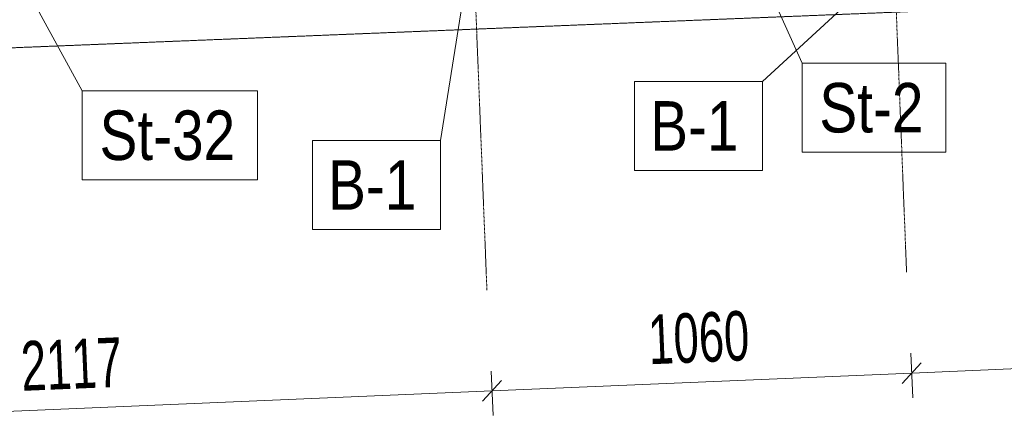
# Model space of a CAD drawing. Header units: millimetres. Extents: x -15129 to 9171, y -18789 to 5877.
# Tile 254 of 256: x -3610 to -1125, y -3894 to -2867. Entities that reach past the tile are written whole.
import ezdxf

# ---------------------------------------------------------------- set-up
doc = ezdxf.new("R2010")
doc.units = ezdxf.units.MM
doc.linetypes.add('ACAD_ISO02W100', pattern=[15, 12, -3])
doc.linetypes.add('CENTER', pattern=[50.8, 31.75, -6.35, 6.35, -6.35])
doc.layers.add('AS_DIM_ON', color=7, linetype='Continuous')
doc.layers.add('AS_Sciany betonowe', color=252, linetype='Continuous')
doc.styles.add('Arial Narrow', font='ARIALN.TTF', dxfattribs={"height": 5})
doc.styles.add('ROMANS', font='ARIALN.TTF', dxfattribs={"width": 0.8})

msp = doc.modelspace()

# ---------------------------------------------------------------- linework, layer by layer
at = {"color": 5, "linetype": 'CENTER', "lineweight": 13, "ltscale": 0.2}
for p, q in [((-1501, -230.6, -8591.5), (-1372, -3504.6, 51965.6)), ((-2560.1, -275.5, -8591.5), (-2431, -3549.5, 51965.6))]:
    msp.add_line(p, q, dxfattribs=at)
at = {"color": 7, "lineweight": 13}
for p, q in [((-1817.8, -2571.5), (-1635.6, -2976.5)), ((-1431.2, -2742.4), (-1735.6, -3022.4)), ((-3596, -2783.7), (-3452.1, -3046)), ((-2487.1, -2790.2), (-2548.5, -3171.7))]:
    msp.add_line(p, q, dxfattribs=at)
for points in [[(-1635.6, -3201.5), (-1273, -3201.5), (-1273, -2976.5), (-1635.6, -2976.5), (-1635.6, -3201.5)], [(-2058.4, -3247.4), (-1735.6, -3247.4), (-1735.6, -3022.4), (-2058.4, -3022.4), (-2058.4, -3247.4)], [(-3452.1, -3271), (-3009.8, -3271), (-3009.8, -3046), (-3452.1, -3046), (-3452.1, -3271)], [(-2871.3, -3396.7), (-2548.5, -3396.7), (-2548.5, -3171.7), (-2871.3, -3171.7), (-2871.3, -3396.7)]]:
    msp.add_lwpolyline(points, dxfattribs=at)
at = {"layer": 'AS_DIM_ON', "color": 7, "lineweight": 13}
for p, q in [((-1356.3, -3821.6), (-1361.1, -3709.2)), ((-1358.9, -3759.1), (-586.1, -3726.4)), ((-2415.3, -3866.5), (-2420.1, -3754.1)), ((-2418, -3804), (-1358.9, -3759.1)), ((-4533.4, -3893.7), (-2418, -3804))]:
    msp.add_line(p, q, dxfattribs=at)
at = {"layer": 'AS_DIM_ON', "linetype": 'ByBlock', "lineweight": -2}
for p, q in [((-1382.9, -3785.2), (-1335, -3733.1)), ((-1335, -3733.1), (-1382.9, -3785.2)), ((-2441.9, -3830.1), (-2394.1, -3778)), ((-2394.1, -3778), (-2441.9, -3830.1))]:
    msp.add_line(p, q, dxfattribs=at)
at = {"layer": 'AS_Sciany betonowe', "color": 145, "linetype": 'ACAD_ISO02W100', "lineweight": 13, "ltscale": 0.25}
msp.add_line((-9788.2, -3186.2), (-673.8, -2818.4), dxfattribs=at)

# ---------------------------------------------------------------- texts
at = {"color": 7, "lineweight": 13, "style": 'Arial Narrow'}
for s, p in [('St-2', (-1592.1, -3151.5)), ('B-1', (-2019, -3197.4)), ('St-32', (-3408.5, -3221)), ('B-1', (-2831.8, -3346.7))]:
    msp.add_text(s, height=125, dxfattribs=at).set_placement(p)
at = {"layer": 'AS_DIM_ON', "color": 7, "lineweight": 13, "style": 'ROMANS', "width": 0.8}
for s, p in [('1060', (-2021.2, -3737.1)), ('2117', (-3604, -3804.2))]:
    msp.add_text(s, height=125, rotation=2.4274, dxfattribs=at).set_placement(p)

doc.saveas('drawing.dxf')
